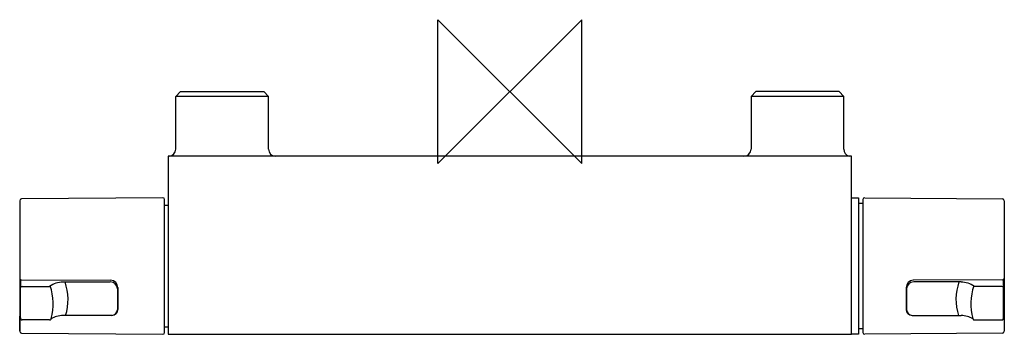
# Model space of a CAD drawing. Header units: millimetres. Extents: x -136 to 138, y -68 to 20.
import ezdxf

# ---------------------------------------------------------------- set-up
doc = ezdxf.new("R2010")
doc.units = ezdxf.units.MM
doc.header["$MEASUREMENT"] = 0
doc.layers.add('ORIGIN', color=6, linetype='Continuous')
doc.layers.add('PLANNING', color=1, linetype='Continuous')

# ---------------------------------------------------------------- blocks, each defined once
blk = doc.blocks.new('241000_t')
at = {"layer": 'ORIGIN'}
for p, q in [((20, 20), (-20, -20)), ((-20, -20), (-20, 20)), ((-20, 20), (20, -20)), ((20, -20), (20, 20))]:
    blk.add_line(p, q, dxfattribs=at)
at = {"layer": 'PLANNING'}
for p, q in [((-92.9, -1.35), (-91.55, 0)), ((-92.9, -16), (-92.9, -1.35)), ((-67.1, -1.35), (-92.9, -1.35)), ((-91.55, 0), (-68.45, 0)), ((-68.45, 0), (-67.1, -1.35)), ((-67.1, -16), (-67.1, -1.35)), ((68.45, 0), (67.1, -1.35)), ((67.1, -1.35), (67.1, -16)), ((92.9, -1.35), (67.1, -1.35)), ((91.55, 0), (68.45, 0)), ((92.9, -1.35), (91.55, 0)), ((92.9, -16), (92.9, -1.35)), ((-95, -18), (-95, -67.5)), ((95, -18), (-95, -18)), ((95, -67.5), (95, -18)), ((-96.5, -29.51), (-135.8, -29.85)), ((-96, -67.01), (-96, -29.99)), ((95, -29.5), (97, -29.51)), ((97, -29.51), (97, -67.5)), ((98.22, -67), (98.22, -30)), ((98.72, -29.51), (137.02, -29.85)), ((-136.3, -30.35), (-136.3, -66.65)), ((-96, -31.59), (-95, -31.57)), ((97.2, -31), (98.22, -31)), ((137.52, -30.35), (137.52, -66.65)), ((-136.1, -52.63), (-136.1, -54.59)), ((-136.1, -62.95), (-136.1, -54.59)), ((-135.8, -52.37), (-111, -52.48)), ((-135.6, -54.16), (-127.98, -54.16)), ((-124.27, -52.95), (-111.1, -52.95)), ((-109, -54.5), (-109, -60.56)), ((110.22, -54.5), (110.22, -60.56)), ((137.02, -52.37), (112.22, -52.48)), ((125.49, -52.95), (112.32, -52.95)), ((136.82, -54.16), (129.19, -54.16)), ((137.32, -54.59), (137.32, -52.63)), ((137.32, -62.95), (137.32, -54.59)), ((-109.1, -54.85), (-109.1, -60.66)), ((110.32, -54.85), (110.32, -60.66)), ((-136.3, -66.65), (-136.3, -62.42)), ((-110.69, -62.25), (-124.28, -62.29)), ((111.9, -62.25), (125.5, -62.29)), ((137.52, -62.42), (137.52, -66.65)), ((-128.02, -63.52), (-135.6, -63.52)), ((-127.54, -63.09), (-127.6, -63.26)), ((-96, -65.41), (-95, -65.43)), ((128.76, -63.09), (128.81, -63.26)), ((129.24, -63.52), (136.82, -63.52)), ((-135.8, -67.15), (-96.5, -67.5)), ((-95, -67.5), (95, -67.5)), ((97, -67.5), (95, -67.5)), ((98.22, -66), (97.2, -66)), ((137.02, -67.15), (98.72, -67.49))]:
    blk.add_line(p, q, dxfattribs=at)
for centre, radius, start, end in [((-94.9, -16), 2, 277.0702, 0), ((-65.1, -16), 2, 180, 270), ((65.1, -16), 2, 270, 360), ((94.9, -16), 2, 180, 254.0224), ((-135.8, -30.35), 0.505, 91.0534, 180), ((-96.5, -30), 0.498, 1.255, 90.4978), ((98.71, -30.01), 0.498, 89.5, 178.7472), ((137.01, -30.35), 0.504, 359.8676, 89.079), ((97.21, -30.8), 0.203, 180, 268.5294), ((-135.8, -51.87), 0.501, 184.4608, 269.7353), ((137.01, -51.87), 0.501, 270.2647, 355.5392), ((-135.71, -52.63), 0.393, 132.8705, 180), ((-135.63, -54.63), 0.47, 86.1887, 175.5981), ((-124.04, -59.96), 7.01, 91.9363, 124.2077), ((-142.48, -58.98), 15.49, 344.6301, 18.5856), ((-137.61, -57.82), 14.75, 342.3898, 19.2947), ((-111.08, -54.93), 1.98, 2.2972, 90.6465), ((-111.05, -54.53), 2.05, 1.0217, 88.6828), ((112.26, -54.53), 2.05, 91.3172, 178.9783), ((112.29, -54.93), 1.98, 89.3535, 177.7028), ((138.83, -57.82), 14.75, 160.7053, 197.6102), ((125.25, -59.96), 7.01, 55.7923, 88.0637), ((143.7, -58.98), 15.49, 161.4144, 195.3699), ((136.85, -54.63), 0.47, 4.4019, 93.8113), ((136.91, -52.63), 0.409, 0.9722, 46.1573), ((-135.88, -62.27), 0.418, 121.4366, 178.5428), ((-135.32, -62.95), 0.776, 180, 201.6219), ((-124.36, -68.07), 5.78, 89.1597, 124.2085), ((-110.69, -60.56), 1.69, 270.0911, 0), ((-110.85, -60.49), 1.76, 275.4754, 354.5663), ((111.9, -60.56), 1.69, 180, 269.9089), ((112.07, -60.49), 1.76, 185.4337, 264.5246), ((125.58, -68.07), 5.78, 55.7915, 90.8403), ((136.54, -62.95), 0.776, 338.3781, 0), ((137.1, -62.27), 0.418, 1.4572, 58.5634), ((-135.6, -63.02), 0.498, 206.2049, 269.8082), ((-128.02, -63.04), 0.479, 269.9984, 333.0054), ((129.24, -63.04), 0.479, 206.9946, 270.0016), ((136.81, -63.02), 0.498, 270.1918, 333.7951), ((-135.8, -66.65), 0.5, 179.9695, 269.5), ((-96.5, -66.99), 0.504, 270.1526, 358.3356), ((97.21, -66.2), 0.203, 91.4706, 180), ((98.72, -66.98), 0.504, 181.6644, 269.8474), ((137.02, -66.65), 0.5, 270.5, 0.0305)]:
    blk.add_arc(centre, radius, start, end, dxfattribs=at)

msp = doc.modelspace()

# ---------------------------------------------------------------- block references
msp.add_blockref('241000_t', (0, 0))

doc.saveas('drawing.dxf')
